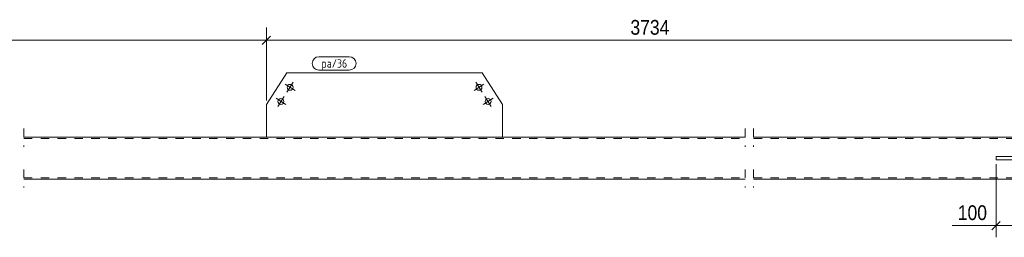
# Model space of a CAD drawing. Header units: millimetres. Extents: x 1 to 593, y 1 to 419.
# Tile 3 of 5: x 222 to 456, y 172 to 224. Entities that reach past the tile are written whole.
import ezdxf

# ---------------------------------------------------------------- set-up
doc = ezdxf.new("R2010")
doc.units = ezdxf.units.MM
doc.linetypes.add('XKITLINE00', pattern=[0])
doc.linetypes.add('XKITLINE02', pattern=[4, 2, -2])
for name, color, linetype, lineweight in [('Bemassung', 1, 'Continuous', 0), ('Schrauben', 7, 'Continuous', 0), ('Teil', 7, 'Continuous', 0), ('Text', 5, 'Continuous', 0)]:
    doc.layers.add(name, color=color, linetype=linetype, lineweight=lineweight)
doc.styles.add('ARIAL', font='ARIAL.TTF')
doc.styles.add('ISOCPEUR', font='ISOCPEUR.TTF')

msp = doc.modelspace()

# ---------------------------------------------------------------- linework, layer by layer
at = {"layer": 'Bemassung', "linetype": 'XKITLINE00', "lineweight": 0}
for p, q in [((280.74, 204.89), (280.74, 222.23)), ((280.74, 204.89), (280.74, 222.23)), ((281.73, 220.17), (279.75, 218.19)), ((281.73, 220.17), (279.75, 218.19)), ((153.54, 219.18), (280.74, 219.18)), ((280.74, 219.18), (464.05, 219.18)), ((454.05, 189.78), (454.05, 172.38)), ((455.04, 176.17), (453.06, 174.19)), ((454.05, 175.18), (443.64, 175.18)), ((454.05, 175.18), (443.64, 175.18)), ((454.05, 175.18), (464.05, 175.18))]:
    msp.add_line(p, q, dxfattribs=at)
at = {"layer": 'Bemassung'}
for p in [(280.74, 219.18), (280.74, 219.18), (454.05, 175.18)]:
    msp.add_point(p, dxfattribs=at)
at = {"layer": 'Schrauben', "linetype": 'XKITLINE00', "lineweight": 0}
for p, q in [((285.18, 208.76), (287.54, 207.25)), ((285.6, 206.83), (287.12, 209.18)), ((332.41, 208.76), (330.06, 207.25)), ((330.48, 209.18), (331.99, 206.83)), ((283.44, 203.46), (284.95, 205.82)), ((332.64, 205.82), (334.16, 203.46)), ((283.02, 205.4), (285.37, 203.88)), ((334.58, 205.4), (332.22, 203.88))]:
    msp.add_line(p, q, dxfattribs=at)
for centre in [(286.36, 208), (331.23, 208), (284.19, 204.64), (333.4, 204.64)]:
    msp.add_circle(centre, 0.7, dxfattribs=at)
at = {"layer": 'Teil', "linetype": 'XKITLINE00', "lineweight": 0}
for p, q in [((280.74, 203.89), (285.61, 211.46)), ((285.61, 211.46), (331.98, 211.46)), ((331.98, 211.46), (336.85, 203.89)), ((280.74, 196.18), (280.74, 203.89)), ((336.85, 203.89), (336.85, 196.18)), ((223.14, 196.18), (394.45, 196.18)), ((396.45, 196.18), (464.05, 196.18)), ((470.35, 191.58), (454.05, 191.58)), ((454.05, 191.58), (454.05, 190.78)), ((454.05, 190.78), (470.35, 190.78)), ((394.45, 186.18), (223.14, 186.18)), ((464.05, 186.18), (396.45, 186.18))]:
    msp.add_line(p, q, dxfattribs=at)
at = {"layer": 'Teil', "linetype": 'XKITLINE02', "lineweight": 0}
for p, q in [((223.14, 198.18), (223.14, 193.88)), ((394.45, 198.18), (394.45, 193.88)), ((396.45, 198.18), (396.45, 193.88)), ((223.14, 195.88), (394.45, 195.88)), ((336.85, 196.18), (280.74, 196.18)), ((396.45, 195.88), (464.05, 195.88)), ((454.05, 191.58), (454.05, 190.78)), ((464.05, 191.58), (454.05, 191.58)), ((454.05, 190.78), (464.05, 190.78)), ((223.14, 188.48), (223.14, 184.18)), ((394.45, 188.48), (394.45, 184.18)), ((396.45, 188.48), (396.45, 184.18)), ((223.14, 186.48), (394.45, 186.48)), ((396.45, 186.48), (464.05, 186.48))]:
    msp.add_line(p, q, dxfattribs=at)
at = {"layer": 'Text', "linetype": 'XKITLINE00', "lineweight": 0}
for p, q in [((293.21, 215.26), (300.43, 215.26)), ((300.43, 212.06), (293.21, 212.06))]:
    msp.add_line(p, q, dxfattribs=at)
for centre, start, end in [((293.21, 213.66), 90, 270), ((300.43, 213.66), 270, 90)]:
    msp.add_arc(centre, 1.6, start, end, dxfattribs=at)

# ---------------------------------------------------------------- texts
at = {"layer": 'Bemassung', "style": 'ARIAL', "width": 0.85}
for s, p in [('3734', (367.2, 220.48)), ('100', (444.95, 176.48))]:
    msp.add_text(s, height=3.5, dxfattribs=at).set_placement(p)
at = {"layer": 'Text', "style": 'ISOCPEUR', "width": 0.85}
msp.add_text('pa/36', height=2, dxfattribs=at).set_placement((293.81, 212.66))

doc.saveas('drawing.dxf')
